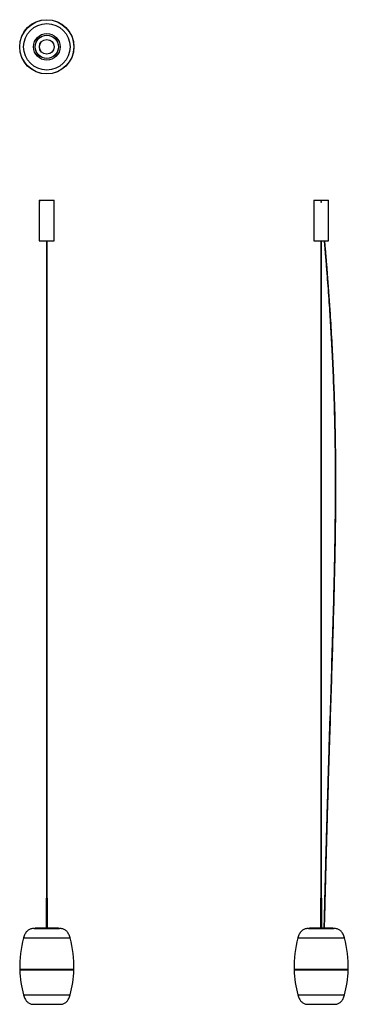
# Model space of a CAD drawing. Header units: millimetres. Extents: x 3256 to 4685, y 3330 to 7612.
import ezdxf

# ---------------------------------------------------------------- set-up
doc = ezdxf.new("R2010")
doc.units = ezdxf.units.MM
doc.header["$LTSCALE"] = 20

msp = doc.modelspace()

# ---------------------------------------------------------------- linework, layer by layer
at = {"color": 7, "linetype": 'Continuous', "lineweight": 25}
for p, q in [((3341.2, 6827.3), (3341.2, 6821.4)), ((3341.2, 6827.3), (3406.2, 6827.3)), ((3341.2, 6818), (3341.2, 6650.3)), ((3406.2, 6821.4), (3406.2, 6827.3)), ((3406.2, 6650.3), (3406.2, 6818)), ((4534.9, 6827.3), (4534.9, 6650.3)), ((4534.9, 6827.3), (4599.9, 6827.3)), ((4565.7, 6819.7), (4569.1, 6819.7)), ((4599.9, 6650.3), (4599.9, 6827.3)), ((3341.2, 6650.3), (3406.2, 6650.3)), ((3371.8, 6650.3), (3371.8, 6646.1)), ((3371.8, 6646.1), (3372.2, 6646.1)), ((3372.2, 6650.3), (3372.2, 6642.3)), ((3375.2, 6642.3), (3375.2, 6650.3)), ((3375.2, 6646.1), (3375.7, 6646.1)), ((3375.7, 6646.1), (3375.7, 6650.3)), ((4534.9, 6650.3), (4599.9, 6650.3)), ((4565.5, 6650.3), (4565.5, 6646.1)), ((4565.5, 6646.1), (4569.4, 6646.1)), ((4566.8, 6646.1), (4566.8, 3792.1)), ((4568, 3792.1), (4568, 6646.1)), ((4569.4, 6646.1), (4569.4, 6650.3)), ((4580.9, 6650.3), (4580.9, 6642.2)), ((4583.9, 6642.3), (4583.9, 6650.3)), ((3370.7, 3792.1), (3370.7, 3662.1)), ((3370.7, 3792.1), (3372.2, 3792.1)), ((3375.3, 3792.1), (3376.7, 3792.1)), ((3376.7, 3662.1), (3376.7, 3792.1)), ((4564.4, 3792.1), (4564.4, 3662.1)), ((4564.4, 3792.1), (4570.4, 3792.1)), ((4570.4, 3662.1), (4570.4, 3792.1)), ((3318.7, 3660.1), (3428.7, 3660.1)), ((3371.8, 3661.1), (3322.7, 3661.1)), ((3323.7, 3662.1), (3371.8, 3662.1)), ((3371.8, 3662.1), (3372.2, 3662.1)), ((3375.3, 3662.1), (3375.7, 3662.1)), ((3375.7, 3662.1), (3423.7, 3662.1)), ((3424.7, 3661.1), (3375.7, 3661.1)), ((4512.4, 3660.1), (4546.7, 3660.1)), ((4618.4, 3661.1), (4516.4, 3661.1)), ((4517.4, 3662.1), (4617.4, 3662.1)), ((4546.7, 3660.1), (4622.4, 3660.1)), ((3272.5, 3619.2), (3475, 3619.2)), ((4466.2, 3619.2), (4529.2, 3619.2)), ((4529.2, 3619.2), (4668.7, 3619.2)), ((3256, 3481.1), (3257, 3480.1)), ((3482.8, 3481.1), (3256, 3481.1)), ((3257, 3480.1), (3256, 3479.1)), ((3491.5, 3479.1), (3256, 3479.1)), ((3481.9, 3480.1), (3257, 3480.1)), ((3490.5, 3480.1), (3481.9, 3480.1)), ((3491.5, 3481.1), (3482.8, 3481.1)), ((3490.5, 3480.1), (3491.5, 3481.1)), ((3491.5, 3479.1), (3490.5, 3480.1)), ((4449.6, 3481.1), (4450.7, 3480.1)), ((4685.2, 3481.1), (4449.6, 3481.1)), ((4450.7, 3480.1), (4449.7, 3479.1)), ((4523, 3479.1), (4449.7, 3479.1)), ((4684.2, 3480.1), (4450.7, 3480.1)), ((4685.2, 3479.1), (4523, 3479.1)), ((4684.2, 3480.1), (4685.2, 3481.1)), ((4685.2, 3479.1), (4684.2, 3480.1)), ((3272.5, 3370.9), (3475, 3370.9)), ((4466.2, 3370.9), (4529.2, 3370.9)), ((4529.2, 3370.9), (4668.7, 3370.9)), ((3315.7, 3330.1), (3431.7, 3330.1)), ((4509.4, 3330.1), (4545.5, 3330.1)), ((4545.5, 3330.1), (4625.4, 3330.1))]:
    msp.add_line(p, q, dxfattribs=at)
for radius in [118, 117.8, 117.7, 101.2, 58, 50.5, 50.5, 50.5, 50.3, 50.2, 32.2, 32]:
    msp.add_circle((3373.7, 7493.7), radius, dxfattribs=at)
for centre, radius, start, end in [((4567.4, 6820.5), 1.95, 209.2034, 331.6354), ((3323.7, 3661.1), 1, 90, 180), ((3323.7, 3661.1), 1, 180, 270), ((3423.7, 3661.1), 1, 0, 90), ((3423.7, 3661.1), 1, 270, 0), ((4517.4, 3661.1), 1, 90, 180), ((4517.4, 3661.1), 1, 180, 270), ((3723.9, 3495.1), 468.1, 164.6194, 181.7098), ((3023.6, 3495.1), 468.1, 358.2902, 15.3806), ((4917.6, 3495.1), 468.1, 164.6194, 181.7098), ((4217.3, 3495.1), 468.1, 358.2902, 15.3806), ((3723.9, 3495.1), 468.1, 181.9548, 195.3806), ((3023.6, 3495.1), 468.1, 344.6194, 358.0452), ((4917.6, 3495.1), 468.1, 181.9548, 195.3806), ((4217.3, 3495.1), 468.1, 344.6194, 358.0452)]:
    msp.add_arc(centre, radius, start, end, dxfattribs=at)
for points, knots in [([(3341.2, 6821.4), (3341.2, 6821.3), (3341.3, 6821.3), (3341.3, 6821), (3341.3, 6820.6), (3341.3, 6820), (3341.3, 6819.5), (3341.3, 6818.9), (3341.3, 6818.4), (3341.3, 6818.1), (3341.2, 6818), (3341.2, 6818), (3341.2, 6818)], [0, 0, 0, 0, 0.107271, 0.214538, 0.321897, 0.429316, 0.536635, 0.64385, 0.751119, 0.858516, 0.965916, 1, 1, 1, 1]), ([(3406.2, 6818), (3406.2, 6818), (3406.2, 6818), (3406.2, 6818.1), (3406.2, 6818.4), (3406.2, 6818.9), (3406.2, 6819.5), (3406.2, 6820.1), (3406.2, 6820.6), (3406.2, 6821), (3406.2, 6821.3), (3406.2, 6821.3), (3406.2, 6821.4)], [0, 0, 0, 0, 0.036863, 0.144086, 0.251362, 0.358766, 0.466173, 0.573452, 0.680673, 0.787996, 0.895421, 1, 1, 1, 1]), ([(4567.4, 6821.4), (4567.6, 6821.3), (4568, 6821.3), (4568.5, 6821), (4568.9, 6820.6), (4569.1, 6820), (4569.2, 6819.5), (4569, 6818.9), (4568.7, 6818.4), (4568.2, 6818.1), (4567.6, 6817.9), (4567, 6818), (4566.5, 6818.2), (4566.1, 6818.6), (4565.8, 6819.1), (4565.7, 6819.7), (4565.8, 6820.3), (4566.1, 6820.8), (4566.5, 6821.1), (4567, 6821.3), (4567.3, 6821.4), (4567.4, 6821.4)], [0, 0, 0, 0, 0.053639, 0.107276, 0.160959, 0.214672, 0.268335, 0.321946, 0.375584, 0.429286, 0.482989, 0.536629, 0.59024, 0.643901, 0.697614, 0.751298, 0.804919, 0.85854, 0.912224, 0.965937, 1, 1, 1, 1]), ([(3372.2, 6642.5), (3372.2, 6638.8), (3372.2, 6632), (3372.2, 6622.3), (3372.2, 6613.7), (3372.2, 6606.2), (3372.2, 6599.9), (3372.2, 6594.5), (3372.2, 6589.6), (3372.2, 6584.9), (3372.2, 6575.9), (3372.2, 6562.6), (3372.2, 6529.9), (3372.2, 6465.6), (3372.2, 6373.5), (3372.2, 6269), (3372.2, 6162), (3372.2, 6048.6), (3372.2, 5928.7), (3372.2, 5813.1), (3372.2, 5701.7), (3372.2, 5594.7), (3372.2, 5487.6), (3372.2, 5380.6), (3372.2, 5273.6), (3372.2, 5141.5), (3372.2, 4984.3), (3372.2, 4802.1), (3372.2, 4619.9), (3372.2, 4474.2), (3372.2, 4364.9), (3372.2, 4292.1), (3372.2, 4219.2), (3372.2, 4146), (3372.2, 4081.7), (3372.2, 4025.8), (3372.2, 3978.5), (3372.2, 3930.8), (3372.2, 3890.1), (3372.2, 3856.6), (3372.2, 3836.3), (3372.2, 3822.1), (3372.2, 3814), (3372.2, 3805.6), (3372.2, 3796.6), (3372.2, 3786.5), (3372.2, 3775.5), (3372.2, 3763.7), (3372.2, 3751.1), (3372.2, 3737.9), (3372.2, 3724.3), (3372.2, 3711.8), (3372.2, 3700.5), (3372.2, 3690.8), (3372.2, 3681.5), (3372.2, 3673.9), (3372.2, 3667.8), (3372.2, 3663.6), (3372.2, 3661.1), (3372.2, 3660.1)], [0, 0, 0, 0, 0.0036564, 0.0069209, 0.0098032, 0.0123116, 0.0144529, 0.0162042, 0.0177714, 0.0193574, 0.0209625, 0.026836, 0.0327629, 0.0539305, 0.0917321, 0.1254865, 0.1592434, 0.1994321, 0.2396219, 0.27981, 0.3156888, 0.3515637, 0.387435, 0.4232981, 0.4591575, 0.4950102, 0.5561102, 0.6171944, 0.6782685, 0.7393314, 0.7637511, 0.7881748, 0.8126025, 0.8370576, 0.8617215, 0.8773355, 0.893267, 0.9092688, 0.9252618, 0.9341826, 0.9429876, 0.9457185, 0.9484274, 0.9511191, 0.9541141, 0.9575628, 0.9612112, 0.9651884, 0.9694402, 0.9738994, 0.978484, 0.9830941, 0.9864974, 0.9897895, 0.9929028, 0.9957584, 0.9974751, 0.9990082, 1, 1, 1, 1]), ([(3375.2, 6642.3), (3375.2, 6642.3), (3375.2, 6642.3), (3375.2, 6642.3), (3374.9, 6642.3), (3374.5, 6642.3), (3374.1, 6642.3), (3373.5, 6642.3), (3373.1, 6642.3), (3372.6, 6642.3), (3372.4, 6642.3), (3372.3, 6642.3), (3372.2, 6642.3), (3372.2, 6642.3), (3372.2, 6642.3)], [0, 0, 0, 0, 0.005611, 0.113105, 0.220601, 0.32805, 0.435401, 0.542665, 0.649888, 0.757136, 0.864562, 0.971987, 0.994389, 1, 1, 1, 1]), ([(3375.2, 3659.9), (3375.2, 3660.4), (3375.2, 3662.4), (3375.2, 3666.1), (3375.2, 3671.2), (3375.2, 3676.8), (3375.2, 3685.4), (3375.2, 3697.2), (3375.2, 3710.4), (3375.2, 3722), (3375.2, 3731.5), (3375.2, 3740.2), (3375.2, 3748.2), (3375.2, 3760.6), (3375.2, 3778.1), (3375.2, 3800.7), (3375.2, 3826), (3375.2, 3853.6), (3375.2, 3883.5), (3375.2, 3913.4), (3375.2, 3950.9), (3375.2, 3995.8), (3375.2, 4047.8), (3375.2, 4099.1), (3375.2, 4173.1), (3375.2, 4269.9), (3375.2, 4389.8), (3375.2, 4523.2), (3375.2, 4670.2), (3375.2, 4830.8), (3375.2, 4991.4), (3375.2, 5137.6), (3375.2, 5269.3), (3375.2, 5386.7), (3375.2, 5504.1), (3375.2, 5621.5), (3375.2, 5739), (3375.2, 5856.4), (3375.2, 5974.8), (3375.2, 6094.3), (3375.2, 6214.7), (3375.2, 6321.5), (3375.2, 6414.5), (3375.2, 6472.1), (3375.2, 6507.8), (3375.2, 6521.8), (3375.2, 6535.7), (3375.2, 6549.6), (3375.2, 6560.4), (3375.2, 6568.2), (3375.2, 6572.8), (3375.2, 6577.3), (3375.2, 6582.1), (3375.2, 6587.6), (3375.2, 6594.1), (3375.2, 6601.7), (3375.2, 6610.2), (3375.2, 6619.9), (3375.2, 6630.8), (3375.2, 6638.4), (3375.2, 6642.5)], [0, 0, 0, 0, 0.000489, 0.002013, 0.003728, 0.005594, 0.00757, 0.012475, 0.017435, 0.020849, 0.02406, 0.027002, 0.029619, 0.032077, 0.039551, 0.047165, 0.054812, 0.064956, 0.074919, 0.084938, 0.094965, 0.11266, 0.130082, 0.147277, 0.16424, 0.204461, 0.244637, 0.284815, 0.338628, 0.392451, 0.446284, 0.500128, 0.539448, 0.578777, 0.61811, 0.657452, 0.6968, 0.736151, 0.775506, 0.81591, 0.856313, 0.896714, 0.923376, 0.950035, 0.954728, 0.959419, 0.964112, 0.968803, 0.973426, 0.975032, 0.976582, 0.978076, 0.979571, 0.981411, 0.98366, 0.986159, 0.989034, 0.992293, 0.995944, 1, 1, 1, 1]), ([(4580.9, 6642.3), (4581.2, 6638.7), (4581.8, 6631.9), (4582.7, 6622.1), (4583.4, 6613.6), (4584, 6606.1), (4584.6, 6599.7), (4585, 6594.3), (4585.4, 6589.5), (4585.8, 6584.8), (4586.6, 6575.8), (4587.7, 6562.5), (4590.3, 6529.8), (4595.4, 6465.4), (4602, 6373.4), (4608.7, 6268.9), (4614.6, 6161.9), (4619.8, 6048.5), (4623.9, 5928.6), (4626.6, 5813), (4628.1, 5701.6), (4628.5, 5594.6), (4628.1, 5487.5), (4626.9, 5380.5), (4625.1, 5273.5), (4622.2, 5141.4), (4617.9, 4984.3), (4612.3, 4802.1), (4606.5, 4619.9), (4601.8, 4474.2), (4598.4, 4364.9), (4596.2, 4292), (4594, 4219.2), (4591.9, 4146), (4590, 4081.7), (4588.5, 4025.8), (4587.2, 3978.5), (4585.9, 3930.8), (4584.8, 3890.1), (4583.9, 3856.6), (4583.4, 3836.3), (4583.1, 3822.1), (4582.8, 3814), (4582.6, 3805.7), (4582.4, 3796.6), (4582.1, 3786.5), (4581.9, 3775.5), (4581.6, 3763.7), (4581.3, 3751.1), (4580.9, 3737.9), (4580.6, 3724.3), (4580.3, 3711.8), (4580, 3700.5), (4579.8, 3690.8), (4579.6, 3681.6), (4579.4, 3673.9), (4579.2, 3667.9), (4579.2, 3664.3), (4579.1, 3662.4), (4579.1, 3662.1)], [0, 0, 0, 0, 0.003659, 0.006925, 0.00981, 0.01232, 0.014462, 0.016215, 0.017783, 0.01937, 0.020976, 0.026853, 0.032784, 0.053965, 0.091791, 0.125568, 0.159347, 0.199561, 0.239777, 0.279991, 0.315893, 0.351792, 0.387686, 0.423572, 0.459455, 0.495331, 0.55647, 0.617594, 0.678708, 0.73981, 0.764246, 0.788685, 0.813129, 0.8376, 0.86228, 0.877905, 0.893847, 0.909859, 0.925862, 0.934788, 0.943598, 0.94633, 0.949041, 0.951734, 0.954732, 0.958184, 0.961835, 0.965815, 0.97007, 0.974532, 0.979119, 0.983731, 0.987136, 0.99043, 0.993545, 0.996402, 0.998119, 0.999653, 1, 1, 1, 1]), ([(4581, 6642.2), (4580.9, 6642.2), (4580.9, 6642.2), (4581.1, 6642.2), (4581.4, 6642.2), (4581.8, 6642.2), (4582.2, 6642.3), (4582.4, 6642.3), (4582.4, 6642.3), (4582.4, 6642.3)], [0, 0, 0, 0, 0.0853362, 0.2997809, 0.5142742, 0.7291266, 0.9439742, 0.9887777, 1, 1, 1, 1]), ([(4582.1, 3662.1), (4582.1, 3663.4), (4582.2, 3666.3), (4582.3, 3671.2), (4582.4, 3676.7), (4582.6, 3685.4), (4582.9, 3697.2), (4583.2, 3710.4), (4583.5, 3721.9), (4583.8, 3731.5), (4584, 3740.2), (4584.2, 3748.1), (4584.5, 3760.6), (4584.9, 3778.1), (4585.5, 3800.7), (4586.2, 3826), (4586.9, 3853.6), (4587.7, 3883.5), (4588.4, 3913.4), (4589.4, 3950.9), (4590.7, 3995.8), (4592.1, 4047.8), (4593.5, 4099.1), (4595.6, 4173.1), (4598.5, 4269.9), (4602.2, 4389.8), (4606.4, 4523.3), (4611.1, 4670.2), (4616.2, 4830.8), (4621.1, 4991.4), (4625, 5137.6), (4628, 5269.4), (4630, 5386.8), (4631.2, 5504.2), (4631.5, 5621.6), (4630.7, 5739), (4628.8, 5856.5), (4625.5, 5974.9), (4620.8, 6094.4), (4614.8, 6214.9), (4608.4, 6321.6), (4602.1, 6414.6), (4597.8, 6472.2), (4595, 6507.9), (4593.9, 6521.9), (4592.8, 6535.8), (4591.7, 6549.7), (4590.8, 6560.6), (4590.2, 6568.3), (4589.8, 6572.9), (4589.4, 6577.4), (4589, 6582.2), (4588.6, 6587.7), (4588, 6594.2), (4587.4, 6601.8), (4586.7, 6610.4), (4585.9, 6620.1), (4584.9, 6630.8), (4584.3, 6638.4), (4583.9, 6642.3)], [0, 0, 0, 0, 0.001295, 0.003013, 0.00488, 0.006858, 0.011768, 0.016732, 0.020149, 0.023363, 0.026307, 0.028925, 0.031385, 0.038866, 0.046486, 0.05414, 0.064292, 0.074263, 0.084291, 0.094326, 0.112035, 0.12947, 0.146679, 0.163656, 0.203909, 0.244117, 0.284328, 0.338184, 0.39205, 0.445927, 0.499814, 0.539166, 0.578526, 0.617891, 0.657265, 0.696644, 0.736028, 0.775414, 0.815851, 0.856286, 0.896719, 0.923402, 0.950084, 0.95478, 0.959475, 0.964171, 0.968867, 0.973493, 0.9751, 0.976652, 0.978147, 0.979643, 0.981485, 0.983735, 0.986237, 0.989114, 0.992375, 0.99603, 1, 1, 1, 1]), ([(4583.9, 6642.3), (4583.9, 6642.3), (4583.9, 6642.3), (4583.8, 6642.3), (4583.5, 6642.3), (4583.1, 6642.3), (4582.7, 6642.3), (4582.5, 6642.3), (4582.4, 6642.3), (4582.4, 6642.3)], [0, 0, 0, 0, 0.085336, 0.299781, 0.514274, 0.729127, 0.943974, 0.988778, 1, 1, 1, 1]), ([(3318.7, 3660.1), (3316.2, 3660), (3311.3, 3659.8), (3304.3, 3658.2), (3297.8, 3655.6), (3292, 3652), (3286.8, 3647.3), (3282.3, 3641.7), (3278.4, 3635.1), (3275, 3627.6), (3273.4, 3622.1), (3272.5, 3619.2)], [0, 0, 0, 0, 0.112711, 0.218778, 0.320864, 0.421946, 0.525089, 0.631198, 0.744472, 0.866885, 1, 1, 1, 1]), ([(3371.8, 3662.1), (3371.8, 3662.1), (3371.8, 3662), (3371.8, 3661.9), (3371.8, 3661.6), (3371.8, 3661.4), (3371.8, 3661.2), (3371.8, 3661.1)], [0, 0, 0, 0, 0.185517, 0.400415, 0.615224, 0.829883, 1, 1, 1, 1]), ([(3371.8, 3661.5), (3371.8, 3661.5), (3371.9, 3661.5), (3372.1, 3661.5), (3372.2, 3661.5)], [0, 0, 0, 0, 0.099592, 1, 1, 1, 1]), ([(3371.8, 3661.4), (3371.8, 3661.4), (3371.9, 3661.4), (3372.1, 3661.4), (3372.2, 3661.4)], [0, 0, 0, 0, 0.099592, 1, 1, 1, 1]), ([(3371.8, 3661.1), (3371.8, 3661), (3371.8, 3660.9), (3371.8, 3660.7), (3371.8, 3660.4), (3371.8, 3660.2), (3371.8, 3660.1), (3371.8, 3660.1), (3371.8, 3660.1)], [0, 0, 0, 0, 0.036356, 0.250786, 0.465231, 0.679781, 0.894484, 1, 1, 1, 1]), ([(3371.8, 3660.7), (3371.8, 3660.7), (3371.9, 3660.7), (3372.1, 3660.7), (3372.2, 3660.7)], [0, 0, 0, 0, 0.099592, 1, 1, 1, 1]), ([(3371.8, 3660.6), (3371.8, 3660.6), (3371.9, 3660.6), (3372.1, 3660.6), (3372.2, 3660.6)], [0, 0, 0, 0, 0.099592, 1, 1, 1, 1]), ([(3371.9, 3660.1), (3371.9, 3660.1), (3371.9, 3660.1), (3372.1, 3660.1), (3372.2, 3660.1), (3372.2, 3660.1)], [0, 0, 0, 0, 0.140028, 0.932976, 1, 1, 1, 1]), ([(3375.2, 3661.6), (3375.3, 3661.7), (3375.5, 3661.7), (3375.6, 3661.7), (3375.7, 3661.7)], [0, 0, 0, 0, 0.350845, 1, 1, 1, 1]), ([(3375.2, 3661.5), (3375.3, 3661.6), (3375.5, 3661.6), (3375.6, 3661.6), (3375.7, 3661.6)], [0, 0, 0, 0, 0.350845, 1, 1, 1, 1]), ([(3375.2, 3661.3), (3375.3, 3661.3), (3375.5, 3661.3), (3375.6, 3661.4), (3375.7, 3661.4), (3375.7, 3661.4)], [0, 0, 0, 0, 0.1489701, 0.8195421, 1, 1, 1, 1]), ([(3375.2, 3660.7), (3375.3, 3660.8), (3375.5, 3660.8), (3375.6, 3660.8), (3375.7, 3660.8)], [0, 0, 0, 0, 0.350845, 1, 1, 1, 1]), ([(3375.2, 3660.3), (3375.3, 3660.3), (3375.5, 3660.3), (3375.6, 3660.4), (3375.7, 3660.4), (3375.7, 3660.4)], [0, 0, 0, 0, 0.129896, 0.714608, 1, 1, 1, 1]), ([(3375.7, 3661.1), (3375.7, 3661.1), (3375.7, 3661.2), (3375.7, 3661.5), (3375.7, 3661.7), (3375.7, 3662), (3375.7, 3662.1), (3375.7, 3662.1), (3375.7, 3662.1)], [0, 0, 0, 0, 0.0363564, 0.2507865, 0.4652307, 0.6797806, 0.8944841, 1, 1, 1, 1]), ([(3375.7, 3660.1), (3375.7, 3660.1), (3375.7, 3660.1), (3375.7, 3660.2), (3375.7, 3660.5), (3375.7, 3660.8), (3375.7, 3661), (3375.7, 3661.1)], [0, 0, 0, 0, 0.185517, 0.400415, 0.615224, 0.829883, 1, 1, 1, 1]), ([(3475, 3619.2), (3474.1, 3622.1), (3472.4, 3627.7), (3469, 3635.4), (3465, 3642), (3460.4, 3647.7), (3455.1, 3652.3), (3449.3, 3655.8), (3443, 3658.3), (3436, 3659.8), (3431.2, 3660), (3428.7, 3660.1)], [0, 0, 0, 0, 0.13543, 0.25979, 0.374746, 0.482397, 0.585293, 0.684543, 0.784918, 0.889233, 1, 1, 1, 1]), ([(4512.4, 3660.1), (4509.9, 3660), (4505, 3659.8), (4498, 3658.2), (4491.5, 3655.6), (4485.7, 3652), (4480.5, 3647.3), (4476, 3641.7), (4472.1, 3635.1), (4468.7, 3627.6), (4467.1, 3622.1), (4466.2, 3619.2)], [0, 0, 0, 0, 0.112711, 0.218778, 0.320864, 0.421946, 0.525089, 0.631198, 0.744472, 0.866885, 1, 1, 1, 1]), ([(4617.4, 3662.1), (4617.5, 3662.1), (4617.7, 3662), (4618, 3661.9), (4618.2, 3661.6), (4618.4, 3661.4), (4618.4, 3661.2), (4618.4, 3661.1)], [0, 0, 0, 0, 0.185517, 0.400415, 0.615224, 0.829883, 1, 1, 1, 1]), ([(4618.4, 3661.1), (4618.4, 3661), (4618.4, 3660.9), (4618.3, 3660.7), (4618.2, 3660.4), (4617.9, 3660.2), (4617.6, 3660.1), (4617.5, 3660.1), (4617.4, 3660.1)], [0, 0, 0, 0, 0.036356, 0.250786, 0.465231, 0.679781, 0.894484, 1, 1, 1, 1]), ([(4668.7, 3619.2), (4667.8, 3622.1), (4666.1, 3627.7), (4662.7, 3635.4), (4658.7, 3642), (4654, 3647.7), (4648.8, 3652.3), (4643, 3655.8), (4636.7, 3658.3), (4629.7, 3659.8), (4624.9, 3660), (4622.4, 3660.1)], [0, 0, 0, 0, 0.13543, 0.25979, 0.374746, 0.482397, 0.585293, 0.684543, 0.784918, 0.889233, 1, 1, 1, 1]), ([(3272.5, 3370.9), (3273.4, 3368), (3275, 3362.5), (3278.4, 3354.8), (3282.2, 3348.1), (3286.5, 3342.5), (3291.4, 3337.9), (3296.8, 3334.3), (3302.7, 3331.9), (3309.1, 3330.3), (3313.5, 3330.2), (3315.7, 3330.1)], [0, 0, 0, 0, 0.140527, 0.269029, 0.386975, 0.496264, 0.599274, 0.697073, 0.794503, 0.894556, 1, 1, 1, 1]), ([(3431.7, 3330.1), (3434.1, 3330.2), (3438.6, 3330.3), (3445.1, 3331.9), (3451, 3334.5), (3456.4, 3338.2), (3461.3, 3342.8), (3465.5, 3348.5), (3469.3, 3355), (3472.5, 3362.6), (3474.1, 3368.1), (3475, 3370.9)], [0, 0, 0, 0, 0.107301, 0.209061, 0.308214, 0.40792, 0.51129, 0.619096, 0.735363, 0.86187, 1, 1, 1, 1]), ([(4466.2, 3370.9), (4467.1, 3368), (4468.7, 3362.5), (4472, 3354.8), (4475.8, 3348.1), (4480.2, 3342.5), (4485.1, 3337.9), (4490.5, 3334.3), (4496.4, 3331.9), (4502.7, 3330.3), (4507.2, 3330.2), (4509.4, 3330.1)], [0, 0, 0, 0, 0.140527, 0.269029, 0.386975, 0.496264, 0.599274, 0.697073, 0.794503, 0.894556, 1, 1, 1, 1]), ([(4625.4, 3330.1), (4627.7, 3330.2), (4632.2, 3330.3), (4638.7, 3331.9), (4644.7, 3334.5), (4650.1, 3338.2), (4655, 3342.8), (4659.2, 3348.5), (4662.9, 3355), (4666.2, 3362.6), (4667.8, 3368.1), (4668.7, 3370.9)], [0, 0, 0, 0, 0.107301, 0.209061, 0.308214, 0.40792, 0.51129, 0.619096, 0.735363, 0.86187, 1, 1, 1, 1])]:
    msp.add_open_spline(points, degree=3, knots=knots, dxfattribs=at)

doc.saveas('drawing.dxf')
